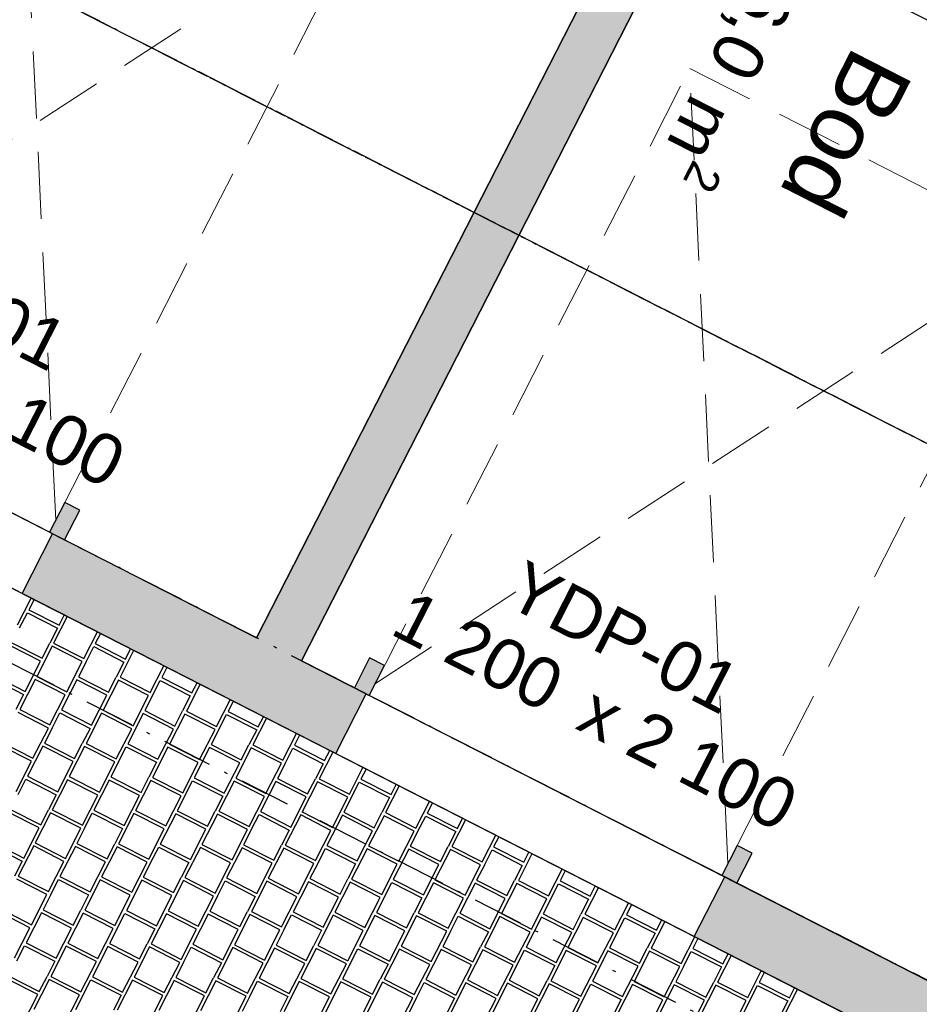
# Model space of a CAD drawing. Header units: millimetres. Extents: x 91549 to 157794, y 81579 to 142563.
# Tile 66 of 112: x 119143 to 121824, y 127787 to 130724. Entities that reach past the tile are written whole.
import ezdxf
from ezdxf.enums import TextEntityAlignment as Align

# ---------------------------------------------------------------- set-up
doc = ezdxf.new("R2010")
doc.units = ezdxf.units.MM
doc.header["$LTSCALE"] = 0.5
doc.header["$MEASUREMENT"] = 0
for name, pattern in [('Over snittplan', [520, 300, -100, 20, -100]), ('PLINE', [0]), ('Under snittplan', [600, 400, -200])]:
    doc.linetypes.add(name, pattern=pattern)
for name, color, linetype in [('231- Bærende yttervegger (Skravur)(Nye konstruksjoner)', 7, 'Continuous'), ('231- Bærende yttervegger(Nye konstruksjoner)', 7, 'Continuous'), ('24-- Innervegger (Skravur)(Nye konstruksjoner)', 7, 'Continuous'), ('24-- Innervegger(Nye konstruksjoner)', 7, 'Continuous'), ('244- Vinduer_ dører_ foldevegger(Nye konstruksjoner)', 7, 'Continuous'), ('26-- Yttertak(Nye konstruksjoner)', 7, 'Continuous'), ('761- Veger (kjøreveger_ sykkel- og gangveier mv) (Skravur)(Nye konstruksjoner)', 7, 'Continuous'), ('761- Veger (kjøreveger_ sykkel- og gangveier mv)(Nye konstruksjoner)', 7, 'Continuous'), ('842-M___1_100 Målsetting bygning(Nye konstruksjoner)', 7, 'Continuous'), ('852- Teknisk_symbolsk informasjon_ bygning(Nye konstruksjoner)', 7, 'Continuous'), ('862- M___BTA(Nye konstruksjoner)', 7, 'Continuous'), ('862- M___BTA(Polylinje)(Nye konstruksjoner)', 7, 'Continuous'), ('862- M___BTA(Tekst)(Nye konstruksjoner)', 7, 'Continuous'), ('862- M___Nettoareal(Nye konstruksjoner)', 7, 'Continuous'), ('862- M___Nettoareal(Polylinje)(Nye konstruksjoner)', 7, 'Continuous'), ('862- M___Nettoareal(Tekst)(Nye konstruksjoner)', 7, 'Continuous'), ('878- Annen overflate_visuell informasjon(Nye konstruksjoner)', 7, 'Continuous')]:
    doc.layers.add(name, color=color, linetype=linetype)
doc.layers.add('234- Vinduer_ dører_ porter(Nye konstruksjoner)', color=7, linetype='Continuous', lineweight=0)
doc.layers.add('256- Faste himlinger og overflatebehandling(Nye konstruksjoner)', color=7, linetype='Continuous', lineweight=0)
doc.styles.add('GENERATED_STYLE_1', font='arial.ttf')
doc.dimstyles.new('GENERATED_STYLE__4', dxfattribs={"dimtxt": 150, "dimasz": 142.5, "dimexe": 0.18, "dimexo": 0.0625, "dimgap": 0, "dimtad": 1, "dimdec": 0, "dimzin": 0, "dimdsep": 46, "dimtxsty": 'GENERATED_STYLE_1', "dimblk": 'ARROWHEAD_6', "dimblk1": 'ARROWHEAD_6', "dimblk2": 'ARROWHEAD_6', "dimcen": 0.09, "dimse1": 1, "dimse2": 1, "dimclrd": 256, "dimclre": 256, "dimclrt": 256, "dimadec": 1, "dimazin": 0, "dimtfac": 1, "dimtdec": 4, "dimtmove": 0, "dimatfit": 3, "dimfxl": 1, "dimtolj": 1, "dimtzin": 0, "dimarcsym": 0})
doc.dimstyles.new('GENERATED_STYLE__5', dxfattribs={"dimtxt": 200, "dimasz": 190, "dimexe": 0.18, "dimexo": 4000, "dimgap": 0, "dimtad": 1, "dimdec": 0, "dimzin": 0, "dimdsep": 46, "dimtxsty": 'GENERATED_STYLE_1', "dimblk": 'ARROWHEAD_6', "dimblk1": 'ARROWHEAD_6', "dimblk2": 'ARROWHEAD_6', "dimcen": 0.09, "dimclrd": 256, "dimclre": 256, "dimclrt": 256, "dimadec": 1, "dimazin": 0, "dimtfac": 1, "dimtdec": 4, "dimtmove": 0, "dimatfit": 3, "dimfxl": 1, "dimtolj": 1, "dimtzin": 0, "dimarcsym": 0})

# ---------------------------------------------------------------- blocks, each defined once
blk = doc.blocks.new('BTA boder ca.__2_1', base_point=(120955.3, 134882.4))
at = {"layer": '862- M___BTA(Polylinje)(Nye konstruksjoner)', "linetype": 'PLINE', "flags": 128}
blk.add_lwpolyline([(119203.2, 132634.4), (117724.9, 129740), (125962.6, 125532.5), (127440.9, 128426.8)], close=True, dxfattribs=at)
at = {"layer": '862- M___BTA(Tekst)(Nye konstruksjoner)', "style": 'GENERATED_STYLE_1'}
for tag, height, p in [('DUMMY_862', 200, (121408.7, 135856.4)), ('ROOM_NAME', 250, (121758.6, 135620.5)), ('DUMMY_861', 250, (120781.9, 133765.5))]:
    blk.add_attdef(tag, text='', height=height, rotation=242.9436, dxfattribs=at).set_placement(p, align=Align.TOP_LEFT)
blk = doc.blocks.new('Bod_107_9_1', base_point=(119871.3, 131264.6))
at = {"layer": '862- M___Nettoareal(Polylinje)(Nye konstruksjoner)', "linetype": 'PLINE', "flags": 128}
blk.add_lwpolyline([(119848.8, 128879.8), (121145.1, 131417.9), (119290.4, 132365.3), (117994, 129827.2)], close=True, dxfattribs=at)
at = {"layer": '862- M___Nettoareal(Tekst)(Nye konstruksjoner)', "style": 'GENERATED_STYLE_1'}
for tag, height, p in [('DUMMY_862', 150, (119970.5, 131545.2)), ('ROOM_NAME', 200, (120250.4, 131356.5)), ('DUMMY_861', 200, (120028.4, 130967.6))]:
    blk.add_attdef(tag, text='', height=height, rotation=242.9436, dxfattribs=at).set_placement(p, align=Align.TOP_LEFT)
blk = doc.blocks.new('Bod_107_10_1', base_point=(121429.5, 130468.7))
at = {"layer": '862- M___Nettoareal(Polylinje)(Nye konstruksjoner)', "linetype": 'PLINE', "flags": 128}
blk.add_lwpolyline([(121852.5, 127856.4), (123148.9, 130394.5), (121278.7, 131349.7), (119982.4, 128811.6)], close=True, dxfattribs=at)
at = {"layer": '862- M___Nettoareal(Tekst)(Nye konstruksjoner)', "insert": (121496.3, 130765.9), "char_height": 150, "attachment_point": 1, "rotation": 242.9436, "style": 'GENERATED_STYLE_1'}
blk.add_mtext('\\A1;{\\pql;\\pt0,24100;\\fArial|b0|i0|c0|p0;\\W1.000000;6,0\\fArial|b0|i0|c0|p0;\\W1.000000;\\A1{\\H.66x;\\S^  ;}\\fArial|b0|i0|c0|p0;\\W1.000000; m\\fArial|b0|i0|c0|p0;\\W1.000000;\\A1{\\H.66x;\\S2^  ;}}', dxfattribs=at)
at = {"layer": '862- M___Nettoareal(Tekst)(Nye konstruksjoner)', "style": 'GENERATED_STYLE_1'}
for tag, height, p in [('DUMMY_862', 150, (121528.7, 130749.3)), ('ROOM_NAME', 200, (121808.6, 130560.6)), ('DUMMY_861', 200, (121586.6, 130171.7))]:
    blk.add_attdef(tag, text='', height=height, rotation=242.9436, dxfattribs=at).set_placement(p, align=Align.TOP_LEFT)
blk = doc.blocks.new('Dørmarkør NOR[32]_1', base_point=(120619.2, 128261.7))
at = {"layer": '852- Teknisk_symbolsk informasjon_ bygning(Nye konstruksjoner)', "char_height": 150, "attachment_point": 7, "rotation": 332.9436, "style": 'GENERATED_STYLE_1'}
for s, insert in [('\\A1;{\\pql;\\pt0;\\fArial|b0|i0|c0|p0;\\W1.000000;\\fArial|b0|i0|c0|p0;\\H0.666667x;\\W1.000000;\\A1{\\H.66x;\\S^  ;}\\fArial|b0|i0|c0|p0;\\H1.500000x;\\W1.000000;\\fArial|b0|i0|c0|p0;\\W1.000000;}', (121551.1, 130086.1)), ('\\A1;{\\pql;\\pt0;\\fArial|b0|i0|c0|p0;\\W1.000000;1\xa0200\\fArial|b0|i0|c0|p0;\\W1.000000;\\A1{\\H.66x;\\S^  ;}\\fArial|b0|i0|c0|p0;\\W1.000000; x 2\xa0100\\fArial|b0|i0|c0|p0;\\W1.000000;\\A1{\\H.66x;\\S^  ;}}', (120222.2, 128854.7)), ('\\A1;{\\pql;\\pt0;\\fArial|b0|i0|c0|p0;\\W1.000000;YDP-01\\fArial|b0|i0|c0|p0;\\W1.000000;\\fArial|b0|i0|c0|p0;\\W1.000000;\\fArial|b0|i0|c0|p0;\\W1.000000;}', (120581.7, 128979.9))]:
    blk.add_mtext(s, dxfattribs=dict(at, insert=insert))
blk = doc.blocks.new('Leddport[25]_1', base_point=(-1071196.2, -15782375.2))
at = {"layer": '231- Bærende yttervegger (Skravur)(Nye konstruksjoner)', "linetype": 'Continuous'}
for points in [[(120230.3, 128797.3), (120185.7, 128820), (120140.3, 128730.9), (120184.8, 128708.2)], [(121235.6, 128171.5), (121280.2, 128148.7), (121325.7, 128237.8), (121281.1, 128260.5)]]:
    blk.add_hatch(color=256, dxfattribs=at).paths.add_polyline_path(points)
at = {"layer": '234- Vinduer_ dører_ porter(Nye konstruksjoner)', "linetype": 'Under snittplan'}
for p, q in [((120203, 128743.8), (121140, 130578.4)), ((121140, 130578.4), (122190.9, 130041.6)), ((121253.8, 128207.1), (121140, 130578.4)), ((120203, 128743.8), (122190.9, 130041.6)), ((122190.9, 130041.6), (121253.8, 128207.1))]:
    blk.add_line(p, q, dxfattribs=at)
at = {"layer": '244- Vinduer_ dører_ foldevegger(Nye konstruksjoner)', "linetype": 'PLINE'}
for p, q in [((120185.7, 128820), (120140.3, 128730.9)), ((120230.3, 128797.3), (120185.7, 128820)), ((120184.8, 128708.2), (120230.3, 128797.3)), ((120084.9, 128534.6), (120175.9, 128712.7)), ((120140.3, 128730.9), (120184.8, 128708.2)), ((121235.6, 128171.5), (120184.8, 128708.2)), ((121281.1, 128260.5), (121235.6, 128171.5)), ((121325.7, 128237.8), (121281.1, 128260.5)), ((121280.2, 128148.7), (121325.7, 128237.8)), ((121153.6, 127988.8), (121244.6, 128166.9)), ((121235.6, 128171.5), (121280.2, 128148.7))]:
    blk.add_line(p, q, dxfattribs=at)
at = {"layer": '852- Teknisk_symbolsk informasjon_ bygning(Nye konstruksjoner)'}
blk.add_blockref('Dørmarkør NOR[32]_1', (120619.2, 128261.7), dxfattribs=at)
blk = doc.blocks.new('Dørmarkør NOR[34]_1', base_point=(118615.5, 129285.2))
at = {"layer": '852- Teknisk_symbolsk informasjon_ bygning(Nye konstruksjoner)', "char_height": 150, "attachment_point": 7, "rotation": 332.9436, "style": 'GENERATED_STYLE_1'}
for s, insert in [('\\A1;{\\pql;\\pt0;\\fArial|b0|i0|c0|p0;\\W1.000000;\\fArial|b0|i0|c0|p0;\\H0.666667x;\\W1.000000;\\A1{\\H.66x;\\S^  ;}\\fArial|b0|i0|c0|p0;\\H1.500000x;\\W1.000000;\\fArial|b0|i0|c0|p0;\\W1.000000;}', (119547.3, 131109.5)), ('\\A1;{\\pql;\\pt0;\\fArial|b0|i0|c0|p0;\\W1.000000;1\xa0200\\fArial|b0|i0|c0|p0;\\W1.000000;\\A1{\\H.66x;\\S^  ;}\\fArial|b0|i0|c0|p0;\\W1.000000; x 2\xa0100\\fArial|b0|i0|c0|p0;\\W1.000000;\\A1{\\H.66x;\\S^  ;}}', (118218.4, 129878.2)), ('\\A1;{\\pql;\\pt0;\\fArial|b0|i0|c0|p0;\\W1.000000;YDP-01\\fArial|b0|i0|c0|p0;\\W1.000000;\\fArial|b0|i0|c0|p0;\\W1.000000;\\fArial|b0|i0|c0|p0;\\W1.000000;}', (118577.9, 130003.4))]:
    blk.add_mtext(s, dxfattribs=dict(at, insert=insert))
blk = doc.blocks.new('Leddport[27]_1', base_point=(-1071196.2, -15782375.2))
at = {"layer": '231- Bærende yttervegger (Skravur)(Nye konstruksjoner)', "linetype": 'Continuous'}
for points in [[(118226.5, 129820.7), (118182, 129843.5), (118136.5, 129754.4), (118181, 129731.7)], [(119231.9, 129194.9), (119276.4, 129172.2), (119321.9, 129261.2), (119277.4, 129284)]]:
    blk.add_hatch(color=256, dxfattribs=at).paths.add_polyline_path(points)
at = {"layer": '234- Vinduer_ dører_ porter(Nye konstruksjoner)', "linetype": 'Under snittplan'}
for p, q in [((118199.2, 129767.3), (119136.2, 131601.8)), ((119136.2, 131601.8), (120187.1, 131065.1)), ((119250.1, 129230.5), (119136.2, 131601.8)), ((118199.2, 129767.3), (120187.1, 131065.1)), ((120187.1, 131065.1), (119250.1, 129230.5))]:
    blk.add_line(p, q, dxfattribs=at)
at = {"layer": '244- Vinduer_ dører_ foldevegger(Nye konstruksjoner)', "linetype": 'PLINE'}
for p, q in [((118182, 129843.5), (118136.5, 129754.4)), ((118226.5, 129820.7), (118182, 129843.5)), ((118181, 129731.7), (118226.5, 129820.7)), ((118136.5, 129754.4), (118181, 129731.7)), ((118081.1, 129558.1), (118172.1, 129736.2)), ((119231.9, 129194.9), (118181, 129731.7)), ((119277.4, 129284), (119231.9, 129194.9)), ((119321.9, 129261.2), (119277.4, 129284)), ((119276.4, 129172.2), (119321.9, 129261.2)), ((119149.8, 129012.2), (119240.8, 129190.4)), ((119231.9, 129194.9), (119276.4, 129172.2))]:
    blk.add_line(p, q, dxfattribs=at)
at = {"layer": '852- Teknisk_symbolsk informasjon_ bygning(Nye konstruksjoner)'}
blk.add_blockref('Dørmarkør NOR[34]_1', (118615.5, 129285.2), dxfattribs=at)
blk = doc.blocks.new('*X122', base_point=(-1071196.2, -15782375.2))
at = {"layer": '761- Veger (kjøreveger_ sykkel- og gangveier mv) (Skravur)(Nye konstruksjoner)', "linetype": 'PLINE'}
for p, q in [((119135.9, 128919), (119176.6, 128998.6)), ((119185.6, 128994), (119170.2, 128963.8)), ((119142.6, 128909.9), (119165.6, 128954.9)), ((119165.6, 128954.9), (119255.6, 128908.9)), ((119170.2, 128963.8), (119260.2, 128917.9)), ((119260.2, 128917.9), (119275.5, 128948)), ((119284.5, 128943.4), (119243.9, 128863.8)), ((119255.6, 128908.9), (119232.6, 128863.9)), ((119333.8, 128817.9), (119374.5, 128897.5)), ((119383.5, 128892.9), (119368.1, 128862.8)), ((119119.7, 128864.9), (119209.6, 128819)), ((119209.6, 128819), (119232.6, 128863.9)), ((119243.9, 128863.8), (119333.8, 128817.9)), ((119368.1, 128862.8), (119458, 128816.8)), ((119205, 128810), (119115.1, 128855.9)), ((119239.3, 128854.8), (119193.3, 128764.9)), ((119329.2, 128808.9), (119239.3, 128854.8)), ((119340.5, 128808.8), (119363.5, 128853.8)), ((119363.5, 128853.8), (119453.4, 128807.8)), ((119482.4, 128842.4), (119441.8, 128762.8)), ((119458, 128816.8), (119473.4, 128847)), ((119159.1, 128720), (119205, 128810)), ((119283.3, 128719), (119329.2, 128808.9)), ((119340.5, 128808.8), (119317.6, 128763.8)), ((119453.4, 128807.8), (119430.5, 128762.9)), ((119531.7, 128716.8), (119572.4, 128796.4)), ((119581.4, 128791.8), (119566, 128761.7)), ((119064.5, 128757), (119154.5, 128711)), ((119069.1, 128766), (119159.1, 128720)), ((119188.8, 128755.9), (119142.8, 128666)), ((119278.7, 128710), (119188.8, 128755.9)), ((119193.3, 128764.9), (119283.3, 128719)), ((119313, 128754.8), (119267, 128664.9)), ((119402.9, 128708.9), (119313, 128754.8)), ((119317.6, 128763.8), (119407.5, 128717.9)), ((119437.2, 128753.8), (119391.2, 128663.8)), ((119407.5, 128717.9), (119430.5, 128762.9)), ((119527.1, 128707.8), (119437.2, 128753.8)), ((119441.8, 128762.8), (119531.7, 128716.8)), ((119538.4, 128707.7), (119561.4, 128752.7)), ((119561.4, 128752.7), (119651.3, 128706.8)), ((119566, 128761.7), (119655.9, 128715.8)), ((119655.9, 128715.8), (119671.3, 128745.9)), ((119680.3, 128741.3), (119639.6, 128661.7)), ((119154.5, 128711), (119131.5, 128666.1)), ((119232.8, 128620), (119278.7, 128710)), ((119357, 128619), (119402.9, 128708.9)), ((119481.2, 128617.9), (119527.1, 128707.8)), ((119538.4, 128707.7), (119515.4, 128662.8)), ((119651.3, 128706.8), (119628.4, 128661.8)), ((119729.6, 128615.8), (119770.2, 128695.4)), ((119779.2, 128690.8), (119763.9, 128660.6)), ((119228.2, 128611), (119138.2, 128657)), ((119142.8, 128666), (119232.8, 128620)), ((119239.5, 128610.9), (119262.4, 128655.9)), ((119262.4, 128655.9), (119352.4, 128610)), ((119267, 128664.9), (119357, 128619)), ((119386.6, 128654.8), (119340.7, 128564.9)), ((119476.6, 128608.9), (119386.6, 128654.8)), ((119391.2, 128663.8), (119481.2, 128617.9)), ((119510.8, 128653.8), (119464.9, 128563.8)), ((119600.8, 128607.8), (119510.8, 128653.8)), ((119515.4, 128662.8), (119605.4, 128616.8)), ((119605.4, 128616.8), (119628.4, 128661.8)), ((119639.6, 128661.7), (119729.6, 128615.8)), ((119763.9, 128660.6), (119853.8, 128614.7)), ((119635.1, 128652.7), (119589.1, 128562.8)), ((119725, 128606.8), (119635.1, 128652.7)), ((119736.3, 128606.7), (119759.3, 128651.6)), ((119759.3, 128651.6), (119849.2, 128605.7)), ((119878.2, 128640.2), (119837.5, 128560.6)), ((119853.8, 128614.7), (119869.2, 128644.8)), ((119182.2, 128521.1), (119228.2, 128611)), ((119239.5, 128610.9), (119216.5, 128566)), ((119352.4, 128610), (119329.4, 128565)), ((119430.6, 128518.9), (119476.6, 128608.9)), ((119554.8, 128517.9), (119600.8, 128607.8)), ((119679.1, 128516.8), (119725, 128606.8)), ((119736.3, 128606.7), (119713.3, 128561.7)), ((119849.2, 128605.7), (119826.2, 128560.7)), ((119092.3, 128567), (119182.2, 128521.1)), ((119216.5, 128566), (119306.4, 128520)), ((119927.5, 128514.7), (119968.1, 128594.3)), ((119977.1, 128589.7), (119961.7, 128559.6)), ((119177.6, 128512.1), (119087.7, 128558)), ((119211.9, 128557), (119165.9, 128467)), ((119301.8, 128511), (119211.9, 128557)), ((119336.1, 128555.9), (119290.2, 128465.9)), ((119306.4, 128520), (119329.4, 128565)), ((119426, 128509.9), (119336.1, 128555.9)), ((119340.7, 128564.9), (119430.6, 128518.9)), ((119437.3, 128509.9), (119460.3, 128554.8)), ((119460.3, 128554.8), (119550.3, 128508.9)), ((119464.9, 128563.8), (119554.8, 128517.9)), ((119584.5, 128553.8), (119538.6, 128463.8)), ((119674.5, 128507.8), (119584.5, 128553.8)), ((119589.1, 128562.8), (119679.1, 128516.8)), ((119708.7, 128552.7), (119662.8, 128462.7)), ((119798.7, 128506.8), (119708.7, 128552.7)), ((119713.3, 128561.7), (119803.3, 128515.7)), ((119832.9, 128551.6), (119787, 128461.7)), ((119803.3, 128515.7), (119826.2, 128560.7)), ((119922.9, 128505.7), (119832.9, 128551.6)), ((119837.5, 128560.6), (119927.5, 128514.7)), ((119934.2, 128505.6), (119957.1, 128550.6)), ((119957.1, 128550.6), (120047.1, 128504.6)), ((119961.7, 128559.6), (120051.7, 128513.6)), ((120076.1, 128539.2), (120035.4, 128459.6)), ((120051.7, 128513.6), (120067.1, 128543.7)), ((119131.7, 128422.1), (119177.6, 128512.1)), ((119255.9, 128421.1), (119301.8, 128511)), ((119380.1, 128420), (119426, 128509.9)), ((119437.3, 128509.9), (119414.4, 128464.9)), ((119550.3, 128508.9), (119527.3, 128463.9)), ((119628.5, 128417.9), (119674.5, 128507.8)), ((119752.7, 128416.8), (119798.7, 128506.8)), ((119876.9, 128415.7), (119922.9, 128505.7)), ((119934.2, 128505.6), (119911.2, 128460.6)), ((120047.1, 128504.6), (120024.1, 128459.7)), ((120125.4, 128413.6), (120166, 128493.2)), ((120175, 128488.6), (120159.6, 128458.5)), ((119138.4, 128413), (119161.4, 128458)), ((119161.4, 128458), (119251.3, 128412.1)), ((119165.9, 128467), (119255.9, 128421.1)), ((119285.6, 128456.9), (119239.6, 128367)), ((119375.5, 128411), (119285.6, 128456.9)), ((119290.2, 128465.9), (119380.1, 128420)), ((119409.8, 128455.9), (119363.8, 128365.9)), ((119499.7, 128409.9), (119409.8, 128455.9)), ((119414.4, 128464.9), (119504.3, 128418.9)), ((119534, 128454.8), (119488, 128364.9)), ((119504.3, 128418.9), (119527.3, 128463.9)), ((119623.9, 128408.9), (119534, 128454.8)), ((119538.6, 128463.8), (119628.5, 128417.9)), ((119635.2, 128408.8), (119658.2, 128453.8)), ((119658.2, 128453.8), (119748.1, 128407.8)), ((119662.8, 128462.7), (119752.7, 128416.8)), ((119782.4, 128452.7), (119736.5, 128362.7)), ((119872.3, 128406.7), (119782.4, 128452.7)), ((119787, 128461.7), (119876.9, 128415.7)), ((119906.6, 128451.6), (119860.7, 128361.7)), ((119996.6, 128405.7), (119906.6, 128451.6)), ((119911.2, 128460.6), (120001.1, 128414.7)), ((120030.8, 128450.6), (119984.9, 128360.6)), ((120001.1, 128414.7), (120024.1, 128459.7)), ((120120.8, 128404.6), (120030.8, 128450.6)), ((120035.4, 128459.6), (120125.4, 128413.6)), ((120132.1, 128404.5), (120155, 128449.5)), ((120155, 128449.5), (120245, 128403.6)), ((120159.6, 128458.5), (120249.6, 128412.5)), ((120273.9, 128438.1), (120233.3, 128358.5)), ((120249.6, 128412.5), (120265, 128442.7)), ((119251.3, 128412.1), (119228.3, 128367.1)), ((119329.6, 128321.1), (119375.5, 128411)), ((119453.8, 128320), (119499.7, 128409.9)), ((119578, 128318.9), (119623.9, 128408.9)), ((119635.2, 128408.8), (119612.2, 128363.8)), ((119748.1, 128407.8), (119725.2, 128362.8)), ((119826.4, 128316.8), (119872.3, 128406.7)), ((119950.6, 128315.7), (119996.6, 128405.7)), ((120074.8, 128314.7), (120120.8, 128404.6)), ((120132.1, 128404.5), (120109.1, 128359.5)), ((120245, 128403.6), (120222, 128358.6)), ((120323.2, 128312.5), (120363.9, 128392.1)), ((119115.4, 128368.1), (119205.4, 128322.1)), ((119205.4, 128322.1), (119228.3, 128367.1)), ((119239.6, 128367), (119329.6, 128321.1)), ((119363.8, 128365.9), (119453.8, 128320)), ((119488, 128364.9), (119578, 128318.9)), ((119612.2, 128363.8), (119702.2, 128317.9)), ((119702.2, 128317.9), (119725.2, 128362.8)), ((119736.5, 128362.7), (119826.4, 128316.8)), ((119860.7, 128361.7), (119950.6, 128315.7)), ((119984.9, 128360.6), (120074.8, 128314.7)), ((120372.9, 128387.5), (120357.5, 128357.4)), ((119200.8, 128313.1), (119110.8, 128359.1)), ((119235, 128358), (119189.1, 128268.1)), ((119325, 128312.1), (119235, 128358)), ((119336.3, 128312), (119359.2, 128356.9)), ((119359.2, 128356.9), (119449.2, 128311)), ((119483.4, 128355.9), (119437.5, 128265.9)), ((119573.4, 128309.9), (119483.4, 128355.9)), ((119607.7, 128354.8), (119561.7, 128264.9)), ((119697.6, 128308.9), (119607.7, 128354.8)), ((119731.9, 128353.7), (119685.9, 128263.8)), ((119821.8, 128307.8), (119731.9, 128353.7)), ((119833.1, 128307.7), (119856.1, 128352.7)), ((119856.1, 128352.7), (119946, 128306.7)), ((119980.3, 128351.6), (119934.3, 128261.7)), ((120070.2, 128305.7), (119980.3, 128351.6)), ((120104.5, 128350.6), (120058.5, 128260.6)), ((120194.4, 128304.6), (120104.5, 128350.6)), ((120109.1, 128359.5), (120199, 128313.6)), ((120228.7, 128349.5), (120182.8, 128259.5)), ((120199, 128313.6), (120222, 128358.6)), ((120318.6, 128303.5), (120228.7, 128349.5)), ((120233.3, 128358.5), (120323.2, 128312.5)), ((120329.9, 128303.4), (120352.9, 128348.4)), ((120352.9, 128348.4), (120442.9, 128302.5)), ((120357.5, 128357.4), (120447.4, 128311.5)), ((120471.8, 128337), (120431.2, 128257.4)), ((120447.4, 128311.5), (120462.8, 128341.6)), ((119154.8, 128223.2), (119200.8, 128313.1)), ((119279, 128222.1), (119325, 128312.1)), ((119336.3, 128312), (119313.3, 128267)), ((119449.2, 128311), (119426.2, 128266)), ((119527.4, 128220), (119573.4, 128309.9)), ((119651.7, 128218.9), (119697.6, 128308.9)), ((119775.9, 128217.9), (119821.8, 128307.8)), ((119833.1, 128307.7), (119810.1, 128262.7)), ((119946, 128306.7), (119923, 128261.8)), ((120024.3, 128215.7), (120070.2, 128305.7)), ((120148.5, 128214.7), (120194.4, 128304.6)), ((120272.7, 128213.6), (120318.6, 128303.5)), ((120329.9, 128303.4), (120307, 128258.5)), ((120442.9, 128302.5), (120419.9, 128257.5)), ((120521.1, 128211.5), (120561.8, 128291.1)), ((120570.8, 128286.5), (120555.4, 128256.3)), ((119060.3, 128260.1), (119150.2, 128214.2)), ((119064.9, 128269.1), (119154.8, 128223.2)), ((119184.5, 128259.1), (119138.5, 128169.1)), ((119274.4, 128213.1), (119184.5, 128259.1)), ((119189.1, 128268.1), (119279, 128222.1)), ((119308.7, 128258), (119262.8, 128168.1)), ((119398.6, 128212.1), (119308.7, 128258)), ((119313.3, 128267), (119403.2, 128221.1)), ((119432.9, 128256.9), (119387, 128167)), ((119403.2, 128221.1), (119426.2, 128266)), ((119522.9, 128211), (119432.9, 128256.9)), ((119437.5, 128265.9), (119527.4, 128220)), ((119534.1, 128210.9), (119557.1, 128255.9)), ((119557.1, 128255.9), (119647.1, 128209.9)), ((119561.7, 128264.9), (119651.7, 128218.9)), ((119681.3, 128254.8), (119635.4, 128164.9)), ((119771.3, 128208.9), (119681.3, 128254.8)), ((119685.9, 128263.8), (119775.9, 128217.9)), ((119805.5, 128253.7), (119759.6, 128163.8)), ((119895.5, 128207.8), (119805.5, 128253.7)), ((119810.1, 128262.7), (119900.1, 128216.8)), ((119929.7, 128252.7), (119883.8, 128162.7)), ((119900.1, 128216.8), (119923, 128261.8)), ((120019.7, 128206.7), (119929.7, 128252.7)), ((119934.3, 128261.7), (120024.3, 128215.7)), ((120031, 128206.6), (120054, 128251.6)), ((120054, 128251.6), (120143.9, 128205.7)), ((120058.5, 128260.6), (120148.5, 128214.7)), ((120178.2, 128250.5), (120132.2, 128160.6)), ((120268.1, 128204.6), (120178.2, 128250.5)), ((120182.8, 128259.5), (120272.7, 128213.6)), ((120302.4, 128249.5), (120256.4, 128159.5)), ((120392.3, 128203.5), (120302.4, 128249.5)), ((120307, 128258.5), (120396.9, 128212.5)), ((120426.6, 128248.4), (120380.6, 128158.5)), ((120396.9, 128212.5), (120419.9, 128257.5)), ((120516.5, 128202.5), (120426.6, 128248.4)), ((120431.2, 128257.4), (120521.1, 128211.5)), ((120527.8, 128202.4), (120550.8, 128247.4)), ((120550.8, 128247.4), (120640.7, 128201.4)), ((120555.4, 128256.3), (120645.3, 128210.4)), ((119150.2, 128214.2), (119127.3, 128169.2)), ((120669.7, 128235.9), (120629.1, 128156.3)), ((120645.3, 128210.4), (120660.7, 128240.5)), ((119228.5, 128123.2), (119274.4, 128213.1)), ((119352.7, 128122.1), (119398.6, 128212.1)), ((119476.9, 128121), (119522.9, 128211)), ((119534.1, 128210.9), (119511.2, 128165.9)), ((119647.1, 128209.9), (119624.1, 128165)), ((119725.3, 128118.9), (119771.3, 128208.9)), ((119849.5, 128117.9), (119895.5, 128207.8)), ((119973.8, 128116.8), (120019.7, 128206.7)), ((120031, 128206.6), (120008, 128161.7)), ((120143.9, 128205.7), (120120.9, 128160.7)), ((120222.2, 128114.7), (120268.1, 128204.6)), ((120346.4, 128113.6), (120392.3, 128203.5)), ((120470.6, 128112.5), (120516.5, 128202.5)), ((120527.8, 128202.4), (120504.8, 128157.4)), ((120640.7, 128201.4), (120617.8, 128156.4)), ((120719, 128110.4), (120759.7, 128190)), ((120768.7, 128185.4), (120753.3, 128155.3)), ((119223.9, 128114.2), (119134, 128160.1)), ((119138.5, 128169.1), (119228.5, 128123.2)), ((119235.2, 128114.1), (119258.2, 128159.1)), ((119258.2, 128159.1), (119348.1, 128113.1)), ((119262.8, 128168.1), (119352.7, 128122.1)), ((119382.4, 128158), (119336.4, 128068)), ((119472.3, 128112.1), (119382.4, 128158)), ((119387, 128167), (119476.9, 128121)), ((119506.6, 128156.9), (119460.6, 128067)), ((119596.5, 128111), (119506.6, 128156.9)), ((119511.2, 128165.9), (119601.1, 128120)), ((119630.8, 128155.9), (119584.8, 128065.9)), ((119601.1, 128120), (119624.1, 128165)), ((119720.7, 128109.9), (119630.8, 128155.9)), ((119635.4, 128164.9), (119725.3, 128118.9)), ((119732, 128109.8), (119755, 128154.8)), ((119755, 128154.8), (119844.9, 128108.9)), ((119759.6, 128163.8), (119849.5, 128117.9)), ((119883.8, 128162.7), (119973.8, 128116.8)), ((120008, 128161.7), (120098, 128115.7)), ((120098, 128115.7), (120120.9, 128160.7)), ((120132.2, 128160.6), (120222.2, 128114.7)), ((120256.4, 128159.5), (120346.4, 128113.6)), ((120380.6, 128158.5), (120470.6, 128112.5)), ((120504.8, 128157.4), (120594.8, 128111.5)), ((120594.8, 128111.5), (120617.8, 128156.4)), ((120629.1, 128156.3), (120719, 128110.4)), ((120753.3, 128155.3), (120843.2, 128109.3)), ((119879.2, 128153.7), (119833.3, 128063.8)), ((119969.2, 128107.8), (119879.2, 128153.7)), ((120003.4, 128152.7), (119957.5, 128062.7)), ((120093.4, 128106.7), (120003.4, 128152.7)), ((120127.6, 128151.6), (120081.7, 128061.7)), ((120217.6, 128105.7), (120127.6, 128151.6)), ((120228.9, 128105.6), (120251.8, 128150.5)), ((120251.8, 128150.5), (120341.8, 128104.6)), ((120376, 128149.5), (120330.1, 128059.5)), ((120466, 128103.5), (120376, 128149.5)), ((120500.3, 128148.4), (120454.3, 128058.5)), ((120590.2, 128102.5), (120500.3, 128148.4)), ((120624.5, 128147.3), (120578.5, 128057.4)), ((120714.4, 128101.4), (120624.5, 128147.3)), ((120725.7, 128101.3), (120748.7, 128146.3)), ((120748.7, 128146.3), (120838.6, 128100.3)), ((120867.6, 128134.9), (120826.9, 128055.3)), ((120843.2, 128109.3), (120858.6, 128139.5)), ((119178, 128024.2), (119223.9, 128114.2)), ((119235.2, 128114.1), (119212.2, 128069.1)), ((119348.1, 128113.1), (119325.1, 128068.1)), ((119426.4, 128022.1), (119472.3, 128112.1)), ((119550.6, 128021), (119596.5, 128111)), ((119674.8, 128020), (119720.7, 128109.9)), ((119732, 128109.8), (119709.1, 128064.9)), ((119844.9, 128108.9), (119822, 128063.9)), ((119923.2, 128017.8), (119969.2, 128107.8)), ((120047.4, 128016.8), (120093.4, 128106.7)), ((120171.6, 128015.7), (120217.6, 128105.7)), ((120228.9, 128105.6), (120205.9, 128060.6)), ((120341.8, 128104.6), (120318.8, 128059.6)), ((120420.1, 128013.6), (120466, 128103.5)), ((120544.3, 128012.5), (120590.2, 128102.5)), ((120668.5, 128011.5), (120714.4, 128101.4)), ((120725.7, 128101.3), (120702.7, 128056.3)), ((120838.6, 128100.3), (120815.6, 128055.4)), ((119088, 128070.2), (119178, 128024.2)), ((119212.2, 128069.1), (119302.2, 128023.2)), ((119302.2, 128023.2), (119325.1, 128068.1)), ((119336.4, 128068), (119426.4, 128022.1)), ((119460.6, 128067), (119550.6, 128021)), ((120916.9, 128009.3), (120957.5, 128088.9)), ((120966.5, 128084.3), (120951.1, 128054.2)), ((119173.4, 128015.2), (119083.4, 128061.2)), ((119207.6, 128060.1), (119161.7, 127970.2)), ((119297.6, 128014.2), (119207.6, 128060.1)), ((119331.8, 128059.1), (119285.9, 127969.1)), ((119421.8, 128013.1), (119331.8, 128059.1)), ((119433.1, 128013), (119456, 128058)), ((119456, 128058), (119546, 128012)), ((119580.3, 128056.9), (119534.3, 127967)), ((119670.2, 128011), (119580.3, 128056.9)), ((119584.8, 128065.9), (119674.8, 128020)), ((119704.5, 128055.9), (119658.5, 127965.9)), ((119794.4, 128009.9), (119704.5, 128055.9)), ((119709.1, 128064.9), (119799, 128018.9)), ((119828.7, 128054.8), (119782.7, 127964.8)), ((119799, 128018.9), (119822, 128063.9)), ((119918.6, 128008.9), (119828.7, 128054.8)), ((119833.3, 128063.8), (119923.2, 128017.8)), ((119929.9, 128008.8), (119952.9, 128053.7)), ((119952.9, 128053.7), (120042.8, 128007.8)), ((119957.5, 128062.7), (120047.4, 128016.8)), ((120077.1, 128052.7), (120031.2, 127962.7)), ((120167, 128006.7), (120077.1, 128052.7)), ((120081.7, 128061.7), (120171.6, 128015.7)), ((120201.3, 128051.6), (120155.4, 127961.7)), ((120291.2, 128005.7), (120201.3, 128051.6)), ((120205.9, 128060.6), (120295.8, 128014.7)), ((120325.5, 128050.5), (120279.6, 127960.6)), ((120295.8, 128014.7), (120318.8, 128059.6)), ((120415.5, 128004.6), (120325.5, 128050.5)), ((120330.1, 128059.5), (120420.1, 128013.6)), ((120426.7, 128004.5), (120449.7, 128049.5)), ((120449.7, 128049.5), (120539.7, 128003.5)), ((120454.3, 128058.5), (120544.3, 128012.5)), ((120573.9, 128048.4), (120528, 127958.5)), ((120663.9, 128002.5), (120573.9, 128048.4)), ((120578.5, 128057.4), (120668.5, 128011.5)), ((120698.1, 128047.3), (120652.2, 127957.4)), ((120788.1, 128001.4), (120698.1, 128047.3)), ((120702.7, 128056.3), (120792.7, 128010.4)), ((120822.3, 128046.3), (120776.4, 127956.3)), ((120792.7, 128010.4), (120815.6, 128055.4)), ((120912.3, 128000.3), (120822.3, 128046.3)), ((120826.9, 128055.3), (120916.9, 128009.3)), ((120923.6, 128000.2), (120946.6, 128045.2)), ((120946.6, 128045.2), (121036.5, 127999.3)), ((120951.1, 128054.2), (121041.1, 128008.3)), ((121041.1, 128008.3), (121056.5, 128038.4)), ((119127.4, 127925.3), (119173.4, 128015.2)), ((119251.6, 127924.2), (119297.6, 128014.2)), ((119375.8, 127923.2), (119421.8, 128013.1)), ((119433.1, 128013), (119410.1, 127968)), ((119546, 128012), (119523, 127967.1)), ((119624.3, 127921), (119670.2, 128011)), ((119748.5, 127920), (119794.4, 128009.9)), ((119872.7, 127918.9), (119918.6, 128008.9)), ((119929.9, 128008.8), (119906.9, 127963.8)), ((120042.8, 128007.8), (120019.9, 127962.8)), ((121065.5, 128033.8), (121024.8, 127954.2)), ((120121.1, 127916.8), (120167, 128006.7)), ((120245.3, 127915.7), (120291.2, 128005.7)), ((120369.5, 127914.6), (120415.5, 128004.6)), ((120426.7, 128004.5), (120403.8, 127959.5)), ((120539.7, 128003.5), (120516.7, 127958.6)), ((120617.9, 127912.5), (120663.9, 128002.5)), ((120742.1, 127911.4), (120788.1, 128001.4)), ((120866.4, 127910.4), (120912.3, 128000.3)), ((120923.6, 128000.2), (120900.6, 127955.3)), ((121036.5, 127999.3), (121013.5, 127954.3)), ((121114.8, 127908.3), (121155.4, 127987.9)), ((121164.4, 127983.3), (121149, 127953.1)), ((119134.1, 127916.2), (119157.1, 127961.2)), ((119157.1, 127961.2), (119247, 127915.2)), ((119161.7, 127970.2), (119251.6, 127924.2)), ((119281.3, 127960.1), (119235.4, 127870.2)), ((119371.2, 127914.2), (119281.3, 127960.1)), ((119285.9, 127969.1), (119375.8, 127923.2)), ((119405.5, 127959), (119359.6, 127869.1)), ((119495.5, 127913.1), (119405.5, 127959)), ((119410.1, 127968), (119500.1, 127922.1)), ((119529.7, 127958), (119483.8, 127868)), ((119500.1, 127922.1), (119523, 127967.1)), ((119619.7, 127912), (119529.7, 127958)), ((119534.3, 127967), (119624.3, 127921)), ((119631, 127911.9), (119653.9, 127956.9)), ((119653.9, 127956.9), (119743.9, 127911)), ((119658.5, 127965.9), (119748.5, 127920)), ((119778.1, 127955.9), (119732.2, 127865.9)), ((119868.1, 127909.9), (119778.1, 127955.9)), ((119782.7, 127964.8), (119872.7, 127918.9)), ((119902.3, 127954.8), (119856.4, 127864.8)), ((119992.3, 127908.8), (119902.3, 127954.8)), ((119906.9, 127963.8), (119996.9, 127917.8)), ((120026.6, 127953.7), (119980.6, 127863.8)), ((119996.9, 127917.8), (120019.9, 127962.8)), ((120116.5, 127907.8), (120026.6, 127953.7)), ((120031.2, 127962.7), (120121.1, 127916.8)), ((120127.8, 127907.7), (120150.8, 127952.7)), ((120150.8, 127952.7), (120240.7, 127906.7)), ((120155.4, 127961.7), (120245.3, 127915.7)), ((120275, 127951.6), (120229, 127861.6)), ((120364.9, 127905.7), (120275, 127951.6)), ((120279.6, 127960.6), (120369.5, 127914.6)), ((120399.2, 127950.5), (120353.2, 127860.6)), ((120489.1, 127904.6), (120399.2, 127950.5)), ((120403.8, 127959.5), (120493.7, 127913.6)), ((120523.4, 127949.5), (120477.5, 127859.5)), ((120493.7, 127913.6), (120516.7, 127958.6)), ((120613.3, 127903.5), (120523.4, 127949.5)), ((120528, 127958.5), (120617.9, 127912.5)), ((120652.2, 127957.4), (120742.1, 127911.4)), ((120776.4, 127956.3), (120866.4, 127910.4)), ((120900.6, 127955.3), (120990.6, 127909.3)), ((120990.6, 127909.3), (121013.5, 127954.3)), ((121024.8, 127954.2), (121114.8, 127908.3)), ((121149, 127953.1), (121239, 127907.2)), ((120624.6, 127903.4), (120647.6, 127948.4)), ((120647.6, 127948.4), (120737.5, 127902.5)), ((120771.8, 127947.3), (120725.9, 127857.4)), ((120861.8, 127901.4), (120771.8, 127947.3)), ((120896, 127946.3), (120850.1, 127856.3)), ((120986, 127900.3), (120896, 127946.3)), ((121020.2, 127945.2), (120974.3, 127855.3)), ((121110.2, 127899.3), (121020.2, 127945.2)), ((121121.5, 127899.2), (121144.4, 127944.1)), ((121144.4, 127944.1), (121234.4, 127898.2)), ((121263.4, 127932.7), (121222.7, 127853.1)), ((121239, 127907.2), (121254.4, 127937.3)), ((119247, 127915.2), (119224.1, 127870.3)), ((119325.3, 127824.2), (119371.2, 127914.2)), ((119449.5, 127823.2), (119495.5, 127913.1)), ((119573.7, 127822.1), (119619.7, 127912)), ((119631, 127911.9), (119608, 127867)), ((119743.9, 127911), (119720.9, 127866)), ((119822.1, 127820), (119868.1, 127909.9)), ((119946.4, 127818.9), (119992.3, 127908.8)), ((120070.6, 127817.8), (120116.5, 127907.8)), ((120127.8, 127907.7), (120104.8, 127862.7)), ((120240.7, 127906.7), (120217.7, 127861.7)), ((120319, 127815.7), (120364.9, 127905.7)), ((120443.2, 127814.6), (120489.1, 127904.6)), ((120567.4, 127813.6), (120613.3, 127903.5)), ((120624.6, 127903.4), (120601.7, 127858.5)), ((120737.5, 127902.5), (120714.6, 127857.5)), ((120815.8, 127811.4), (120861.8, 127901.4)), ((120940, 127810.4), (120986, 127900.3)), ((121064.2, 127809.3), (121110.2, 127899.3)), ((121121.5, 127899.2), (121098.5, 127854.2)), ((121234.4, 127898.2), (121211.4, 127853.2)), ((119196.5, 127816.3), (119106.6, 127862.2)), ((119111.2, 127871.2), (119201.1, 127825.3)), ((119230.8, 127861.2), (119184.8, 127771.2)), ((119201.1, 127825.3), (119224.1, 127870.3)), ((119320.7, 127815.2), (119230.8, 127861.2)), ((119235.4, 127870.2), (119325.3, 127824.2)), ((119359.6, 127869.1), (119449.5, 127823.2)), ((119483.8, 127868), (119573.7, 127822.1)), ((119608, 127867), (119697.9, 127821)), ((119697.9, 127821), (119720.9, 127866)), ((119732.2, 127865.9), (119822.1, 127820)), ((119856.4, 127864.8), (119946.4, 127818.9)), ((119980.6, 127863.8), (120070.6, 127817.8)), ((120104.8, 127862.7), (120194.8, 127816.8)), ((120194.8, 127816.8), (120217.7, 127861.7)), ((120229, 127861.6), (120319, 127815.7)), ((121312.7, 127807.2), (121353.3, 127886.8)), ((121362.3, 127882.2), (121346.9, 127852.1)), ((119332, 127815.1), (119355, 127860.1)), ((119355, 127860.1), (119444.9, 127814.2)), ((119479.2, 127859), (119433.2, 127769.1)), ((119569.1, 127813.1), (119479.2, 127859)), ((119603.4, 127858), (119557.5, 127768)), ((119693.3, 127812), (119603.4, 127858)), ((119727.6, 127856.9), (119681.7, 127767)), ((119817.5, 127811), (119727.6, 127856.9)), ((119828.8, 127810.9), (119851.8, 127855.8)), ((119851.8, 127855.8), (119941.8, 127809.9)), ((119976, 127854.8), (119930.1, 127764.8)), ((120066, 127808.8), (119976, 127854.8)), ((120100.2, 127853.7), (120054.3, 127763.8)), ((120190.2, 127807.8), (120100.2, 127853.7)), ((120224.4, 127852.7), (120178.5, 127762.7)), ((120314.4, 127806.7), (120224.4, 127852.7)), ((120325.7, 127806.6), (120348.6, 127851.6)), ((120348.6, 127851.6), (120438.6, 127805.6)), ((120353.2, 127860.6), (120443.2, 127814.6)), ((120472.9, 127850.5), (120426.9, 127760.6)), ((120562.8, 127804.6), (120472.9, 127850.5)), ((120477.5, 127859.5), (120567.4, 127813.6)), ((120597.1, 127849.5), (120551.1, 127759.5)), ((120687, 127803.5), (120597.1, 127849.5)), ((120601.7, 127858.5), (120691.6, 127812.5)), ((120721.3, 127848.4), (120675.3, 127758.4)), ((120691.6, 127812.5), (120714.6, 127857.5)), ((120811.2, 127802.4), (120721.3, 127848.4)), ((120725.9, 127857.4), (120815.8, 127811.4)), ((120822.5, 127802.4), (120845.5, 127847.3)), ((120845.5, 127847.3), (120935.4, 127801.4)), ((120850.1, 127856.3), (120940, 127810.4)), ((120969.7, 127846.3), (120923.8, 127756.3)), ((121059.6, 127800.3), (120969.7, 127846.3)), ((120974.3, 127855.3), (121064.2, 127809.3)), ((121093.9, 127845.2), (121048, 127755.2)), ((121183.8, 127799.3), (121093.9, 127845.2)), ((121098.5, 127854.2), (121188.4, 127808.2)), ((121218.1, 127844.1), (121172.2, 127754.2)), ((121188.4, 127808.2), (121211.4, 127853.2)), ((121308.1, 127798.2), (121218.1, 127844.1)), ((121222.7, 127853.1), (121312.7, 127807.2)), ((121319.3, 127798.1), (121342.3, 127843.1)), ((121342.3, 127843.1), (121432.3, 127797.1)), ((121346.9, 127852.1), (121436.9, 127806.1)), ((121461.2, 127831.7), (121420.6, 127752.1)), ((121436.9, 127806.1), (121452.2, 127836.2)), ((119150.6, 127726.3), (119196.5, 127816.3)), ((119274.8, 127725.3), (119320.7, 127815.2)), ((119332, 127815.1), (119309, 127770.2)), ((119444.9, 127814.2), (119422, 127769.2)), ((119523.2, 127723.2), (119569.1, 127813.1)), ((119647.4, 127722.1), (119693.3, 127812)), ((119771.6, 127721), (119817.5, 127811)), ((119828.8, 127810.9), (119805.9, 127765.9)), ((119941.8, 127809.9), (119918.8, 127764.9)), ((120020, 127718.9), (120066, 127808.8)), ((120144.2, 127717.8), (120190.2, 127807.8)), ((120268.4, 127716.8), (120314.4, 127806.7)), ((120325.7, 127806.6), (120302.7, 127761.6)), ((120438.6, 127805.6), (120415.6, 127760.7)), ((120516.9, 127714.6), (120562.8, 127804.6)), ((120641.1, 127713.6), (120687, 127803.5)), ((120765.3, 127712.5), (120811.2, 127802.4)), ((120822.5, 127802.4), (120799.5, 127757.4)), ((120935.4, 127801.4), (120912.5, 127756.4)), ((121013.7, 127710.4), (121059.6, 127800.3)), ((121137.9, 127709.3), (121183.8, 127799.3)), ((121262.1, 127708.2), (121308.1, 127798.2)), ((121319.3, 127798.1), (121296.4, 127753.1)), ((121432.3, 127797.1), (121409.3, 127752.1))]:
    blk.add_line(p, q, dxfattribs=at)
blk = doc.blocks.new('*D263', base_point=(-1071196.2, -15782375.2))
at = {"layer": '842-M___1_100 Målsetting bygning(Nye konstruksjoner)', "linetype": 'PLINE'}
for p, q in [((121206.2, 131207.8), (121078.3, 130957.3)), ((121142.3, 131082.5), (121042.1, 131133.7)), ((121243.2, 131115.2), (121041.4, 131049.8)), ((123012.4, 130127.3), (121142.3, 131082.5)), ((123076.4, 130252.5), (122948.5, 130002.1)), ((122911.5, 130094.6), (123113.4, 130160)), ((123112.6, 130076.1), (123012.4, 130127.3))]:
    blk.add_line(p, q, dxfattribs=at)
at = {"layer": '842-M___1_100 Målsetting bygning(Nye konstruksjoner)', "insert": (121861.8, 130748.7), "char_height": 150, "attachment_point": 7, "rotation": 332.9436, "style": 'GENERATED_STYLE_1'}
blk.add_mtext('\\A1;{\\pql;\\fArial|b0|i0|c0|p0;\\W1.000000;2\xa0100}', dxfattribs=at)
blk = doc.blocks.new('ARROWHEAD_6')
at = {"linetype": 'Continuous'}
for p, q in [((-0.5, -0.5), (0.5, 0.5)), ((0, 0), (-1, 0))]:
    blk.add_line(p, q, dxfattribs=at)
blk = doc.blocks.new('*D277', base_point=(-1071196.2, -15782375.2))
at = {"layer": '842-M___1_100 Målsetting bygning(Nye konstruksjoner)', "linetype": 'PLINE'}
for p, q in [((119931, 134059.2), (119396.7, 134332.2)), ((120016.3, 134226.2), (119385.2, 132990.6)), ((119796.5, 134015.7), (120065.6, 134102.8)), ((128168.7, 129851.7), (119931, 134059.2)), ((128254, 130018.7), (127622.9, 128783.1)), ((128034.2, 129808.2), (128303.2, 129895.3)), ((129059.3, 129396.9), (128168.7, 129851.7))]:
    blk.add_line(p, q, dxfattribs=at)
at = {"layer": '842-M___1_100 Målsetting bygning(Nye konstruksjoner)', "insert": (123762.4, 132147.2), "char_height": 200, "attachment_point": 7, "rotation": 332.9436, "style": 'GENERATED_STYLE_1'}
blk.add_mtext('\\A1;{\\pql;\\fArial|b0|i0|c0|p0;\\W1.000000;9\xa0250}', dxfattribs=at)

msp = doc.modelspace()

# ---------------------------------------------------------------- hatches: boundary and pattern name
at = {"layer": '231- Bærende yttervegger (Skravur)(Nye konstruksjoner)', "linetype": 'Continuous'}
for points in [[(119149.8, 129012.2), (120084.9, 128534.6), (120175.9, 128712.7), (119240.8, 129190.4)], [(121244.6, 128166.9), (121153.6, 127988.8), (122088.7, 127511.2), (122179.6, 127689.3)]]:
    msp.add_hatch(color=256, dxfattribs=at).paths.add_polyline_path(points)
at = {"layer": '24-- Innervegger (Skravur)(Nye konstruksjoner)', "linetype": 'Continuous'}
msp.add_hatch(color=256, dxfattribs=at).paths.add_polyline_path([(119982.4, 128811.6), (121278.7, 131349.7), (121145.1, 131417.9), (119848.8, 128879.8)])

# ---------------------------------------------------------------- linework, layer by layer
at = {"layer": '231- Bærende yttervegger(Nye konstruksjoner)', "linetype": 'PLINE'}
for p, q in [((119149.8, 129012.2), (119240.8, 129190.4)), ((120084.9, 128534.6), (120175.9, 128712.7)), ((121153.6, 127988.8), (121244.6, 128166.9))]:
    msp.add_line(p, q, dxfattribs=at)
at = {"layer": '231- Bærende yttervegger(Nye konstruksjoner)', "linetype": 'PLINE', "flags": 128}
for points in [[(119848.8, 128879.8), (119240.8, 129190.4)], [(119149.8, 129012.2), (120084.9, 128534.6)], [(120175.9, 128712.7), (119982.4, 128811.6)], [(121852.5, 127856.4), (121244.6, 128166.9)], [(121153.6, 127988.8), (122088.7, 127511.2)]]:
    msp.add_lwpolyline(points, dxfattribs=at)
at = {"layer": '24-- Innervegger(Nye konstruksjoner)', "linetype": 'PLINE', "flags": 128}
for points in [[(121145.1, 131417.9), (119848.8, 128879.8)], [(119982.4, 128811.6), (121278.7, 131349.7)]]:
    msp.add_lwpolyline(points, dxfattribs=at)
at = {"layer": '256- Faste himlinger og overflatebehandling(Nye konstruksjoner)', "linetype": 'PLINE', "flags": 128}
msp.add_lwpolyline([(117709.5, 129747.9), (125962.6, 125532.5)], dxfattribs=at)
at = {"layer": '26-- Yttertak(Nye konstruksjoner)', "linetype": 'Over snittplan', "flags": 128}
for points in [[(118375, 131232.7), (126790.8, 126934.2)], [(126790.8, 126934.2), (118375, 131232.7)], [(118642.2, 131096.2), (126523.6, 127070.6)], [(126523.6, 127070.6), (118642.2, 131096.2)], [(125875.5, 125801.6), (117994, 129827.2)], [(125960.7, 125308.9), (117544.9, 129607.4)]]:
    msp.add_lwpolyline(points, dxfattribs=at)
at = {"layer": '878- Annen overflate_visuell informasjon(Nye konstruksjoner)', "linetype": 'PLINE', "flags": 128}
msp.add_lwpolyline([(124849.4, 126101.1), (117740.3, 129732.2)], dxfattribs=at)

# ---------------------------------------------------------------- block references
at = {"layer": '244- Vinduer_ dører_ foldevegger(Nye konstruksjoner)', "linetype": 'PLINE'}
for name in ['Leddport[27]_1', 'Leddport[25]_1']:
    msp.add_blockref(name, (-1071196.2, -15782375.2), dxfattribs=at)
at = {"layer": '761- Veger (kjøreveger_ sykkel- og gangveier mv)(Nye konstruksjoner)', "linetype": 'PLINE'}
msp.add_blockref('*X122', (-1071196.2, -15782375.2), dxfattribs=at)
at = {"layer": '862- M___BTA(Nye konstruksjoner)', "linetype": 'Continuous'}
msp.add_blockref('BTA boder ca.__2_1', (120955.3, 134882.4), dxfattribs=at)
at = {"layer": '862- M___Nettoareal(Nye konstruksjoner)', "linetype": 'Continuous'}
msp.add_blockref('Bod_107_9_1', (119871.3, 131264.6), dxfattribs=at)
ref = msp.add_blockref('Bod_107_10_1', (121429.5, 130468.7), dxfattribs=at)
ref.add_attrib('ROOM_NAME', 'Bod', dxfattribs={"layer": '862- M___Nettoareal(Tekst)(Nye konstruksjoner)', "color": 7, "height": 200, "rotation": 242.9436, "style": 'GENERATED_STYLE_1'}).set_placement((121808.6, 130560.6), align=Align.TOP_LEFT)

# ---------------------------------------------------------------- dimensions: what is measured, and where the dimension line sits
at = {"layer": '842-M___1_100 Målsetting bygning(Nye konstruksjoner)', "linetype": 'Continuous'}
for base, p1, p2, dimstyle, picture, middle in [((119931, 134059.2), (127440.9, 128426.8), (119203.2, 132634.4), 'GENERATED_STYLE__5', '*D277', (124113.5, 132080.2)), ((121142.3, 131082.5), (123148.9, 130394.5), (121278.7, 131349.7), 'GENERATED_STYLE__4', '*D263', (122125, 130698.5))]:
    dim = msp.add_linear_dim(base=base, p1=p1, p2=p2, angle=152.9436, dimstyle=dimstyle, dxfattribs=at)
    dim.commit()
    dim.dimension.update_dxf_attribs({"geometry": picture, "text_midpoint": middle, "dimtype": 160, "text_rotation": 332.9436})

doc.saveas('drawing.dxf')
